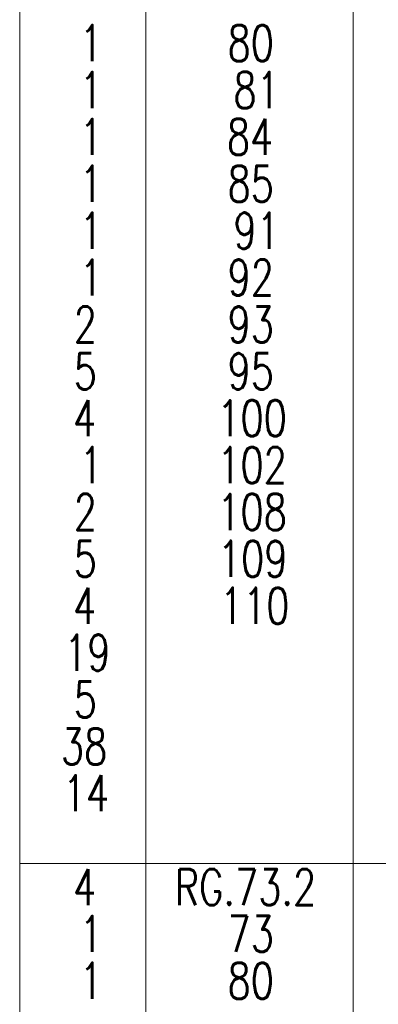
# Model space of a CAD drawing. Header units: millimetres. Extents: x 3526 to 4380, y 11541 to 12002.
# Tile 125 of 127: x 4267 to 4286, y 11823 to 11876. Entities that reach past the tile are written whole.
import ezdxf

# ---------------------------------------------------------------- set-up
doc = ezdxf.new("R2010")
doc.units = ezdxf.units.MM
doc.header["$LTSCALE"] = 10
doc.layers.add('PS_TEXT', color=3, linetype='Continuous', lineweight=18)
doc.styles.add('simplex', font='simplex.shx', dxfattribs={"width": 0.75})

msp = doc.modelspace()

# ---------------------------------------------------------------- linework, layer by layer
at = {"layer": 'PS_TEXT', "color": 7}
msp.add_line((4267.026, 11934.651), (4267.026, 11682.894), dxfattribs=at)
at = {"layer": 'PS_TEXT', "color": 3}
for p, q in [((4273.873, 11934.651), (4273.873, 11685.437)), ((4285.12, 11934.651), (4285.12, 11685.437)), ((4267.026, 11830.388), (4359.454, 11830.388))]:
    msp.add_line(p, q, dxfattribs=at)

# ---------------------------------------------------------------- texts
at = {"layer": 'PS_TEXT', "color": 4, "style": 'simplex', "width": 0.75}
for s, height, p in [('1', 1.956, (4270.275, 11873.912)), ('80', 1.9562, (4278.309, 11873.912)), ('1', 1.956, (4270.275, 11871.369)), ('81', 1.9562, (4278.623, 11871.369)), ('1', 1.956, (4270.275, 11868.826)), ('84', 1.9562, (4278.274, 11868.826)), ('1', 1.956, (4270.275, 11866.283)), ('85', 1.9562, (4278.309, 11866.283)), ('1', 1.956, (4270.275, 11863.74)), ('91', 1.9562, (4278.623, 11863.74)), ('1', 1.956, (4270.275, 11861.197)), ('92', 1.9562, (4278.309, 11861.197)), ('2', 1.956, (4269.96, 11858.654)), ('93', 1.9562, (4278.309, 11858.654)), ('5', 1.956, (4269.96, 11856.111)), ('95', 1.9562, (4278.309, 11856.111)), ('4', 1.956, (4269.925, 11853.568)), ('100', 1.9562, (4277.75, 11853.568)), ('1', 1.956, (4270.275, 11851.025)), ('102', 1.9562, (4277.75, 11851.025)), ('2', 1.956, (4269.96, 11848.482)), ('108', 1.9562, (4277.75, 11848.482)), ('5', 1.956, (4269.96, 11845.939)), ('109', 1.9562, (4277.785, 11845.939)), ('110', 1.9562, (4277.89, 11843.396)), ('4', 1.956, (4269.925, 11843.396)), ('19', 1.9562, (4269.436, 11840.853)), ('5', 1.956, (4269.96, 11838.31)), ('38', 1.9562, (4269.262, 11835.767)), ('14', 1.9562, (4269.366, 11833.224)), ('1', 1.956, (4270.275, 11825.595)), ('73', 1.9562, (4278.309, 11825.595)), ('1', 1.956, (4270.275, 11823.052)), ('80', 1.9562, (4278.309, 11823.052))]:
    msp.add_text(s, height=height, dxfattribs=at).set_placement(p)
at = {"layer": 'PS_TEXT', "color": 3, "style": 'simplex', "width": 0.75}
for s, height, p in [('4', 1.956, (4269.925, 11828.138)), ('RG.73.2', 1.9562, (4275.444, 11828.138))]:
    msp.add_text(s, height=height, dxfattribs=at).set_placement(p)

doc.saveas('drawing.dxf')
